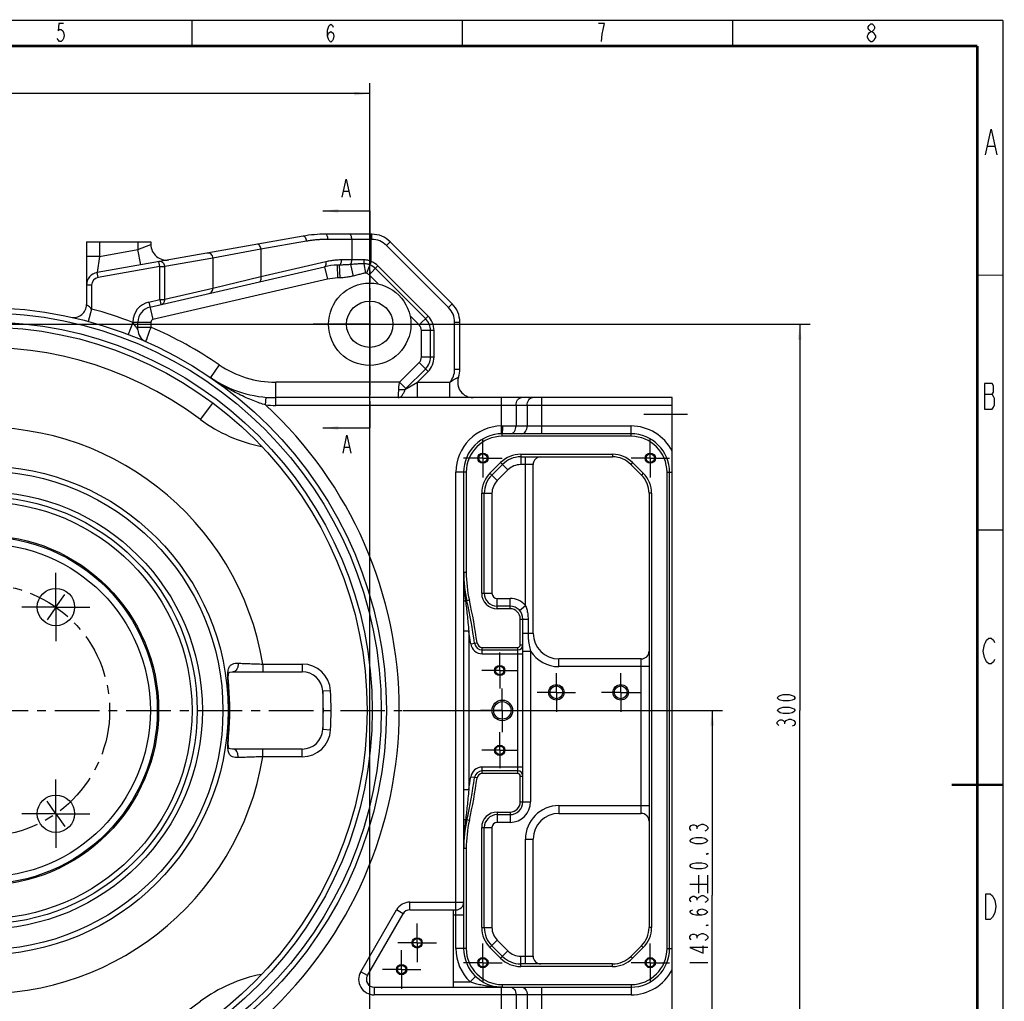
# Model space of a CAD drawing. Header units: millimetres. Extents: x 0 to 420, y 0 to 297.
# Tile 5 of 5: x 229 to 420, y 106 to 297. Entities that reach past the tile are written whole.
import ezdxf

# ---------------------------------------------------------------- set-up
doc = ezdxf.new("R2010")
doc.units = ezdxf.units.MM
doc.header["$LTSCALE"] = 23.1
doc.linetypes.add('CENTER', pattern=[0.6, 0.375, -0.075, 0.075, -0.075])
doc.linetypes.add('PHANTOM', pattern=[0.8, 0.45, -0.05, 0.1, -0.05, 0.1, -0.05])
doc.layers.get('0').update_dxf_attribs({"linetype": 'CONTINUOUS'})
doc.layers.add('02___PRT_ALL_AXES', color=7, linetype='CONTINUOUS')
doc.layers.add('DEFAULT_3', color=7, linetype='PHANTOM')
doc.styles.get("Standard").update_dxf_attribs({"font": 'txt', "width": 0.7})
doc.dimstyles.new('DIMSTYLE_1', dxfattribs={"dimtxt": 3.5, "dimasz": 3, "dimexe": 0.18, "dimexo": 0.0625, "dimgap": 0.09, "dimtad": 1, "dimlfac": 2, "dimdsep": 46, "dimtxsty": 'Standard', "dimblk": '_FILLED', "dimblk1": '_FILLED', "dimblk2": '_FILLED', "dimcen": 0.09, "dimclrt": 5, "dimadec": 0, "dimazin": 0, "dimtp": 0.01, "dimtm": 0.01, "dimtfac": 1, "dimtofl": 0, "dimtmove": 0, "dimatfit": 3, "dimldrblk": '_FILLED', "dimfxl": 1, "dimtolj": 1, "dimarcsym": 0})
doc.dimstyles.new('DIMSTYLE_2', dxfattribs={"dimtxt": 3.5, "dimasz": 3, "dimexe": 0.18, "dimexo": 0.0625, "dimgap": 0.09, "dimtad": 1, "dimlfac": 2, "dimdsep": 46, "dimtxsty": 'Standard', "dimblk": '_FILLED', "dimblk1": '_FILLED', "dimblk2": '_FILLED', "dimcen": 0.09, "dimclrt": 5, "dimadec": 0, "dimazin": 0, "dimtol": 1, "dimtp": 0.03, "dimtm": 0.03, "dimtfac": 1, "dimtofl": 0, "dimtmove": 0, "dimatfit": 3, "dimldrblk": '_FILLED', "dimfxl": 1, "dimtolj": 1, "dimarcsym": 0})

# ---------------------------------------------------------------- blocks, each defined once
blk = doc.blocks.new('_FILLED')
at = {"color": 0, "linetype": 'ByBlock'}
blk.add_solid([(0, 0), (-1, 0.117), (-1, -0.117)], dxfattribs=at)
blk = doc.blocks.new('*D7')
at = {"color": 2, "linetype": 'Continuous'}
for p, q in [((147, 99.16), (147, 284.77)), ((297, 99.16), (297, 284.77)), ((147, 282.77), (222, 282.77)), ((297, 282.77), (222, 282.77))]:
    blk.add_line(p, q, dxfattribs=at)
at = {"color": 2, "linetype": 'Continuous', "xscale": 3, "yscale": 3, "zscale": 3, "rotation": 180}
blk.add_blockref('_FILLED', (147, 282.77), dxfattribs=at)
at = {"color": 2, "linetype": 'Continuous', "xscale": 3, "yscale": 3, "zscale": 3}
blk.add_blockref('_FILLED', (297, 282.77), dxfattribs=at)
blk = doc.blocks.new('*D8')
at = {"color": 2, "linetype": 'Continuous'}
for p, q in [((158.2, 237.96), (382.52, 237.96)), ((380.52, 237.96), (380.52, 162.96)), ((380.52, 87.96), (380.52, 162.96)), ((158.2, 87.96), (382.52, 87.96))]:
    blk.add_line(p, q, dxfattribs=at)
at = {"color": 2, "linetype": 'Continuous', "xscale": 3, "yscale": 3, "zscale": 3}
for p, rotation in [((380.52, 237.96), 90), ((380.52, 87.96), 270)]:
    blk.add_blockref('_FILLED', p, dxfattribs=dict(at, rotation=rotation))
blk = doc.blocks.new('*D10')
at = {"color": 2, "linetype": 'Continuous'}
for p, q in [((303.45, 162.96), (365.52, 162.96)), ((363.52, 162.96), (363.52, 127.05)), ((363.52, 91.14), (363.52, 127.05)), ((287.96, 91.14), (365.52, 91.14))]:
    blk.add_line(p, q, dxfattribs=at)
at = {"color": 2, "linetype": 'Continuous', "xscale": 3, "yscale": 3, "zscale": 3}
for p, rotation in [((363.52, 162.96), 90), ((363.52, 91.14), 270)]:
    blk.add_blockref('_FILLED', p, dxfattribs=dict(at, rotation=rotation))

msp = doc.modelspace()

# ---------------------------------------------------------------- linework, layer by layer
at = {"color": 5, "linetype": 'Continuous'}
for p, q in [((394.2991, 292.8175), (393.9929, 293.1092)), ((417.024, 272.5308), (418.3365, 272.5308)), ((416.371, 224.3645), (417.9022, 224.3645)), ((377.6068, 160.3522), (377.6068, 160.6584)), ((378.4818, 161.2709), (378.7735, 161.2709)), ((360.6049, 139.9605), (360.6049, 140.2668)), ((360.8965, 127.4553), (360.8965, 130.9553)), ((362.6465, 127.4553), (362.6465, 130.9553)), ((359.1466, 129.2053), (362.6465, 129.2053)), ((360.6049, 126.0772), (360.6049, 126.3834)), ((360.6049, 118.7272), (360.6049, 119.0334)), ((359.1466, 113.9803), (362.6465, 113.9803))]:
    msp.add_line(p, q, dxfattribs=at)
at = {"color": 7, "linetype": 'Continuous'}
for p, q in [((291.9843, 263.8233), (292.903, 263.8233)), ((287.9065, 259.9836), (297.0015, 259.9836)), ((284.0633, 255.0755), (244.0674, 248.0232)), ((297.4305, 255.4553), (288.4045, 255.4553)), ((242.0015, 253.9553), (242.0015, 241.7862)), ((242.0015, 253.9553), (254.5015, 253.9553)), ((254.5015, 253.9553), (254.5015, 253.4382)), ((313.0371, 241.9198), (300.966, 253.9908)), ((254.3267, 241.3068), (288.2339, 249.1349)), ((252.0015, 236.8763), (252.0015, 238.3837)), ((314.5015, 229.2421), (314.5015, 238.3842)), ((355.7515, 223.7053), (278.7466, 223.7053)), ((355.7515, 102.2053), (355.7515, 223.7053)), ((287.9065, 217.8242), (297.0015, 217.8242)), ((347.7515, 216.7053), (322.7515, 216.7053)), ((292.1302, 214.0604), (293.049, 214.0604)), ((320.716, 208.6698), (322.7871, 210.7408)), ((326.3226, 212.2053), (344.1805, 212.2053)), ((328.7515, 177.9553), (328.7515, 210.7053)), ((347.716, 210.7408), (349.7871, 208.6698)), ((315.2515, 209.2053), (315.2515, 116.7053)), ((355.2515, 116.7053), (355.2515, 209.2053)), ((319.2515, 185.7053), (319.2515, 205.1342)), ((351.2515, 205.1342), (351.2515, 120.7764)), ((324.2515, 183.2053), (321.7515, 183.2053)), ((326.7515, 145.2053), (326.7515, 180.7053)), ((318.8494, 174.7053), (325.7515, 174.7053)), ((349.7515, 172.9553), (333.7515, 172.9553)), ((270.5049, 170.4553), (283.9027, 170.4553)), ((269.6295, 167.6009), (269.6148, 167.7576)), ((287.8963, 166.6811), (287.8963, 159.2295)), ((269.6098, 158.0968), (269.6295, 158.3097)), ((283.9027, 155.4553), (270.5169, 155.4553)), ((325.7515, 151.2053), (318.8494, 151.2053)), ((321.7515, 142.7053), (324.2515, 142.7053)), ((333.7515, 142.9553), (349.7515, 142.9553)), ((319.2515, 120.7764), (319.2515, 140.2053)), ((328.7515, 115.2053), (328.7515, 137.9553)), ((296.5506, 111.4553), (303.4788, 123.4553)), ((304.7778, 124.2053), (313.7515, 124.2053)), ((313.2515, 109.2053), (313.2515, 124.2053)), ((322.7871, 115.1698), (320.716, 117.2408)), ((349.7871, 117.2408), (347.716, 115.1698)), ((344.1805, 113.7053), (326.3226, 113.7053)), ((297.8496, 109.2053), (347.7515, 109.2053))]:
    msp.add_line(p, q, dxfattribs=at)
at = {"color": 9, "linetype": 'Continuous'}
for p, q in [((297.4305, 254.4553), (288.9045, 254.4553)), ((293.5291, 254.4553), (293.5291, 250.4553)), ((297.2791, 250.1612), (297.2791, 255.4553)), ((297.4305, 254.4553), (297.4305, 255.4553)), ((244.5015, 253.9553), (244.5015, 251.1459)), ((244.5015, 251.1459), (252.0016, 252.4685)), ((252.0015, 253.9553), (252.0016, 252.4685)), ((252.5225, 249.514), (252.0015, 252.4684)), ((252.0016, 252.4685), (254.5015, 253.4382)), ((275.8748, 252.5281), (266.5561, 250.8028)), ((275.8748, 252.5281), (275.8747, 247.1925)), ((284.7369, 254.0907), (275.8748, 252.5281)), ((300.2589, 253.2837), (300.966, 253.9908)), ((312.33, 241.2127), (300.2589, 253.2837)), ((244.5015, 251.146), (242.0015, 251.146)), ((244.5015, 251.1459), (244.0674, 248.0232)), ((266.5561, 250.8028), (257.2001, 249.1531)), ((266.5561, 250.8028), (266.5561, 244.9335)), ((256.2342, 249.1531), (244.2411, 247.0384)), ((256.2342, 249.1531), (256.0606, 250.1379)), ((256.2342, 242.7735), (256.2342, 249.1531)), ((256.2342, 249.1531), (257.2001, 249.1531)), ((257.2001, 242.7735), (257.2001, 249.1531)), ((288.5089, 250.1093), (275.8747, 247.1925)), ((288.2339, 249.1349), (288.7963, 246.699)), ((290.6991, 249.4505), (290.7685, 246.9515)), ((291.0814, 249.4579), (291.1706, 246.9642)), ((295.9507, 250.4553), (291.5458, 250.4553)), ((293.2536, 249.5618), (293.815, 247.3281)), ((295.8954, 249.7284), (296.1997, 247.9112)), ((297.2791, 250.1612), (296.3567, 247.892)), ((296.87, 247.5517), (298.602, 249.2837)), ((307.8351, 239.0609), (298.1072, 248.7889)), ((308.33, 239.5558), (298.602, 249.2837)), ((244.2411, 247.0384), (244.0674, 248.0232)), ((288.7963, 246.699), (254.8891, 238.8709)), ((275.8747, 247.1925), (266.5561, 244.9335)), ((243.0015, 245.5611), (242.0015, 245.5611)), ((243.0015, 245.5611), (243.0015, 240.9269)), ((266.5561, 244.9335), (257.2001, 242.7735)), ((254.1017, 242.2812), (256.2342, 242.7735)), ((254.1017, 242.2812), (254.8891, 238.8709)), ((256.2342, 242.7735), (256.4592, 241.7992)), ((256.2342, 242.7735), (257.2001, 242.7735)), ((312.33, 241.2127), (313.0371, 241.9198)), ((243.0015, 240.9269), (242.3514, 238.5129)), ((306.5979, 237.8238), (308.33, 239.5558)), ((251.0015, 238.3182), (250.1037, 235.985)), ((251.0015, 238.3182), (251.0015, 238.3837)), ((251.0015, 238.3837), (254.5015, 238.3837)), ((252.0015, 237.4222), (254.5015, 237.4222)), ((254.5015, 238.3837), (254.5015, 237.4222)), ((313.5015, 229.2421), (313.5015, 238.3842)), ((313.5015, 238.3842), (314.5015, 238.3842)), ((307.052, 231.6061), (307.052, 236.7274)), ((309.5015, 236.7274), (307.052, 236.7274)), ((308.8017, 231.6061), (308.8017, 236.7274)), ((309.5015, 231.6061), (309.5015, 236.7274)), ((307.052, 231.6061), (309.5015, 231.6061)), ((267.7637, 230.0924), (266.074, 227.6135)), ((302.7934, 226.7052), (306.5979, 230.5097)), ((306.5979, 230.5097), (308.33, 228.7776)), ((304.0307, 225.4681), (307.8351, 229.2725)), ((306.2576, 226.7053), (308.33, 228.7776)), ((313.5015, 229.2421), (314.5015, 229.2421)), ((278.7466, 222.2053), (278.7466, 226.7053)), ((302.7934, 226.7052), (278.7466, 226.7053)), ((304.0307, 225.4681), (302.7935, 226.7053)), ((303.8487, 225.2599), (306.2576, 226.7053)), ((306.2576, 223.7053), (306.2576, 226.7053)), ((306.2576, 226.7053), (312.5942, 226.7053)), ((312.5942, 223.7053), (312.5942, 226.7053)), ((276.7775, 222.2862), (276.9006, 223.7812)), ((264.1595, 219.4616), (266.5514, 222.6676)), ((355.7515, 222.2053), (278.7466, 222.2053)), ((322.5947, 218.2039), (322.5947, 223.7053)), ((325.4231, 222.2053), (325.4231, 218.2053)), ((327.58, 222.2053), (327.58, 218.2053)), ((330.4084, 216.7053), (330.4084, 223.7053)), ((322.6208, 216.7042), (322.5947, 218.2039)), ((322.8456, 218.2053), (347.7515, 218.2053)), ((347.7515, 216.2053), (347.7515, 218.2053)), ((322.7515, 216.2053), (322.7515, 216.7053)), ((347.7515, 216.2053), (322.7515, 216.2053)), ((326.3226, 212.7053), (344.1805, 212.7053)), ((326.3226, 212.7053), (326.3226, 210.7053)), ((344.1805, 212.7053), (344.1805, 212.2053)), ((320.3624, 209.0233), (322.4335, 211.0944)), ((322.4335, 211.0944), (323.8477, 209.6802)), ((328.7515, 210.7053), (326.3226, 210.7053)), ((327.2515, 183.3511), (327.2515, 212.2053)), ((348.0696, 211.0944), (347.716, 210.7408)), ((348.0696, 211.0944), (350.1406, 209.0233)), ((315.7515, 209.2053), (313.7515, 209.2053)), ((313.7515, 116.7053), (313.7515, 209.2053)), ((315.7515, 209.2053), (315.7515, 189.7602)), ((320.3624, 209.0233), (321.7767, 207.6091)), ((323.8477, 209.6802), (321.7767, 207.6091)), ((350.1406, 209.0233), (349.7871, 208.6698)), ((354.7515, 209.2053), (355.2515, 209.2053)), ((354.7515, 116.7053), (354.7515, 209.2053)), ((318.7515, 205.1342), (320.7515, 205.1342)), ((318.7515, 185.7053), (318.7515, 205.1342)), ((320.7515, 205.1342), (320.7515, 185.7053)), ((351.7515, 205.1342), (351.2515, 205.1342)), ((351.7515, 205.1342), (351.7515, 120.7764)), ((315.7515, 189.7602), (315.2515, 189.7602)), ((318.7515, 185.7053), (320.7515, 185.7053)), ((315.5923, 184.359), (315.6158, 184.1742)), ((316.3577, 184.3439), (315.8701, 184.2334)), ((321.7515, 184.7053), (324.2515, 184.7053)), ((321.7515, 182.7053), (321.7515, 184.7053)), ((324.2515, 182.7053), (324.2515, 184.7053)), ((324.2515, 182.7053), (321.7515, 182.7053)), ((326.1265, 182.3589), (327.2515, 183.3511)), ((326.2515, 180.7053), (327.7515, 180.7053)), ((326.2515, 175.7053), (326.2515, 180.7053)), ((327.7515, 180.7053), (327.7515, 177.9553)), ((316.2515, 178.3562), (315.2515, 178.3562)), ((316.2515, 178.3562), (316.2515, 147.5544)), ((326.7515, 177.9553), (328.7515, 177.9553)), ((316.6201, 175.9003), (317.8586, 176.0698)), ((318.8494, 175.2053), (325.7515, 175.2053)), ((318.8494, 173.9553), (318.8494, 175.2053)), ((325.7515, 150.7053), (325.7515, 175.2053)), ((326.2515, 175.7053), (326.7515, 175.7053)), ((326.7515, 174.4912), (328.2515, 174.4912)), ((328.2515, 174.4912), (328.2515, 145.2053)), ((318.8494, 173.9553), (326.7515, 173.9553)), ((333.7515, 171.4553), (333.7515, 172.9553)), ((349.7515, 142.9553), (349.7515, 172.9553)), ((276.2602, 171.9553), (276.2602, 170.4553)), ((276.2606, 171.9553), (283.9027, 171.9553)), ((283.9027, 171.9553), (283.9027, 170.4553)), ((351.2515, 171.4553), (333.7515, 171.4553)), ((269.5709, 167.5952), (269.6297, 167.6009)), ((289.3939, 166.7658), (287.8963, 166.6811)), ((289.3939, 159.1448), (287.8963, 159.2295)), ((269.5709, 158.3154), (269.6297, 158.3097)), ((276.2602, 153.9553), (276.2602, 155.4553)), ((283.9027, 153.9553), (283.9027, 155.4553)), ((283.9027, 153.9553), (276.2606, 153.9553)), ((326.7515, 151.9553), (318.8494, 151.9553)), ((318.8494, 150.7053), (318.8494, 151.9553)), ((317.8586, 149.8409), (316.6201, 150.0103)), ((325.7515, 150.7053), (318.8494, 150.7053)), ((326.2515, 150.2053), (326.7515, 150.2053)), ((326.2515, 145.2053), (326.2515, 150.2053)), ((316.2515, 147.5544), (315.2515, 147.5544)), ((326.2515, 145.2053), (328.2515, 145.2053)), ((333.7515, 144.4553), (351.2515, 144.4553)), ((333.7515, 144.4553), (333.7515, 142.9553)), ((316.3577, 141.5667), (315.8701, 141.6772)), ((321.7515, 143.2053), (324.2515, 143.2053)), ((321.7515, 143.2053), (321.7515, 141.2053)), ((324.2515, 143.2053), (324.2515, 141.2053)), ((318.7515, 140.2053), (320.7515, 140.2053)), ((318.7515, 120.7764), (318.7515, 140.2053)), ((320.7515, 140.2053), (320.7515, 120.7764)), ((324.2515, 141.2053), (321.7515, 141.2053)), ((327.2515, 137.9553), (328.7515, 137.9553)), ((327.2515, 113.7053), (327.2515, 137.9553)), ((315.7515, 136.1505), (315.2515, 136.1505)), ((315.7515, 136.1505), (315.7515, 116.7053)), ((304.7778, 125.7053), (315.2515, 125.7053)), ((304.7778, 124.2053), (304.7778, 125.7053)), ((295.2515, 112.2053), (302.1797, 124.2053)), ((303.4788, 123.4553), (302.1797, 124.2053)), ((315.2515, 123.2053), (313.2515, 123.2053)), ((318.7515, 120.7764), (320.7515, 120.7764)), ((351.7515, 120.7764), (351.2515, 120.7764)), ((315.7515, 116.7053), (313.7515, 116.7053)), ((320.3624, 116.8873), (321.7767, 118.3015)), ((322.4335, 114.8162), (320.3624, 116.8873)), ((321.7767, 118.3015), (323.8477, 116.2304)), ((350.1406, 116.8873), (348.0696, 114.8162)), ((350.1406, 116.8873), (349.7871, 117.2408)), ((354.7515, 116.7053), (355.2515, 116.7053)), ((322.4335, 114.8162), (323.8477, 116.2304)), ((326.3226, 115.2053), (328.7515, 115.2053)), ((326.3226, 113.2053), (326.3226, 115.2053)), ((348.0696, 114.8162), (347.716, 115.1698)), ((344.1805, 113.2053), (326.3226, 113.2053)), ((344.1805, 113.2053), (344.1805, 113.7053)), ((296.5506, 111.4553), (295.2515, 112.2053)), ((317.5641, 111.2886), (316.5266, 110.2053)), ((297.8496, 109.2053), (297.8496, 107.7053)), ((313.2515, 110.2053), (316.5266, 110.2053)), ((322.5947, 102.2053), (322.5947, 109.2053)), ((322.7515, 109.7053), (347.7515, 109.7053)), ((322.7515, 109.7053), (322.7515, 109.2053)), ((330.4084, 102.2053), (330.4084, 109.2053)), ((347.7515, 109.7053), (347.7515, 107.7053)), ((347.7515, 107.7053), (297.8496, 107.7053)), ((325.4231, 107.7053), (325.4231, 103.7053)), ((327.58, 107.7053), (327.58, 103.7053))]:
    msp.add_line(p, q, dxfattribs=at)
at = {"color": 2, "linetype": 'Continuous', "const_width": 0.25}
for points in [[(0, 297), (420, 297)], [(262.5, 292), (262.5, 297)], [(315, 292), (315, 297)], [(367.5, 292), (367.5, 297)], [(420, 0), (420, 297)], [(415, 247.5), (420, 247.5)], [(415, 198), (420, 198)]]:
    msp.add_lwpolyline(points, dxfattribs=at)
at = {"color": 5, "linetype": 'Continuous'}
for points in [[(237.5404, 296.3935), (236.6216, 296.3935), (236.4685, 294.9351), (236.7748, 295.2268), (237.081, 295.2268), (237.3873, 294.9351), (237.5404, 294.6435), (237.6935, 294.0601), (237.5404, 293.4768), (237.3873, 293.1851), (237.081, 292.8935), (236.7748, 292.8935), (236.4685, 293.1851), (236.3154, 293.4768)], [(288.8326, 293.937), (288.9858, 294.5203), (289.4452, 294.812), (289.9045, 294.5203), (290.0577, 293.937), (289.9045, 293.3537), (289.7514, 293.062), (289.4452, 292.7703), (289.1389, 293.062), (288.9858, 293.3537), (288.8326, 293.937), (288.8326, 295.1037), (288.9858, 295.687), (289.1389, 295.9787), (289.4452, 296.2703), (289.7514, 295.9787), (289.9045, 295.687)], [(342.0194, 292.8783), (342.1725, 294.3366), (342.3257, 295.2116), (342.4788, 295.795), (342.6319, 296.3783), (341.4069, 296.3783)], [(393.9929, 293.1092), (393.6866, 293.6925), (393.6866, 293.9842), (393.8397, 294.2759), (393.9929, 294.5675), (394.2991, 294.8592), (394.6054, 294.8592), (394.9116, 294.5675), (395.0648, 294.2759), (395.2179, 293.9842), (395.2179, 293.6925), (395.0648, 293.4008), (394.9116, 293.1092), (394.6054, 292.8175), (394.2991, 292.8175)], [(394.2991, 294.8592), (393.9929, 295.1509), (393.8397, 295.4425), (393.8397, 295.7342), (393.9929, 296.0258), (394.2991, 296.3175), (394.6054, 296.3175), (394.9116, 296.0258), (395.0648, 295.7342), (395.0648, 295.4425), (394.9116, 295.1509), (394.6054, 294.8592)], [(416.5865, 270.8641), (417.6802, 275.8641), (418.774, 270.8641)], [(416.371, 226.4478), (416.371, 221.4478), (417.9022, 221.4478), (418.1209, 221.8645), (418.3397, 222.2811), (418.3397, 223.5311), (418.1209, 223.9478), (417.9022, 224.3645), (418.1209, 224.7811), (418.1209, 226.0311), (417.9022, 226.4478), (416.371, 226.4478)], [(418.3472, 172.8213), (418.1285, 172.4046), (417.691, 171.988), (417.2535, 171.988), (416.816, 172.4046), (416.5972, 172.8213), (416.3785, 173.238), (416.1597, 174.488), (416.3785, 175.738), (416.5972, 176.1546), (416.816, 176.5713), (417.2535, 176.988), (417.691, 176.988), (418.1285, 176.5713), (418.3472, 176.1546)], [(379.6484, 165.4053), (379.3568, 165.0991), (379.0651, 164.9459), (378.4818, 164.7928), (377.3151, 164.7928), (376.7318, 164.9459), (376.4401, 165.0991), (376.1485, 165.4053), (376.4401, 165.7116), (376.7318, 165.8647), (377.3151, 166.0178), (378.4818, 166.0178), (379.0651, 165.8647), (379.3568, 165.7116), (379.6484, 165.4053)], [(379.6484, 162.9553), (379.3568, 162.6491), (379.0651, 162.4959), (378.4818, 162.3428), (377.3151, 162.3428), (376.7318, 162.4959), (376.4401, 162.6491), (376.1485, 162.9553), (376.4401, 163.2616), (376.7318, 163.4147), (377.3151, 163.5678), (378.4818, 163.5678), (379.0651, 163.4147), (379.3568, 163.2616), (379.6484, 162.9553)], [(376.4401, 160.0459), (376.1485, 160.3522), (376.1485, 160.6584), (376.4401, 160.9647), (376.7318, 161.1178), (377.0234, 161.1178), (377.3151, 160.9647), (377.6068, 160.6584), (377.8985, 160.9647), (378.4818, 161.2709)], [(378.7735, 161.2709), (379.3568, 160.9647), (379.6484, 160.6584), (379.6484, 160.3522), (379.3568, 160.0459), (379.0651, 159.8928)], [(359.4382, 139.6543), (359.1466, 139.9605), (359.1466, 140.2668), (359.4382, 140.573), (359.7299, 140.7261), (360.0215, 140.7261), (360.3132, 140.573), (360.6049, 140.2668), (360.8965, 140.573)], [(360.8965, 140.573), (361.4799, 140.8793), (361.7716, 140.8793)], [(361.7716, 140.8793), (362.3549, 140.573), (362.6465, 140.2668), (362.6465, 139.9605), (362.3549, 139.6543), (362.0632, 139.5011)], [(362.6465, 137.6636), (362.3549, 137.3574), (362.0632, 137.2043), (361.4799, 137.0511), (360.3132, 137.0511), (359.7299, 137.2043), (359.4382, 137.3574), (359.1466, 137.6636), (359.4382, 137.9699), (359.7299, 138.123), (360.3132, 138.2762), (361.4799, 138.2762), (362.0632, 138.123), (362.3549, 137.9699), (362.6465, 137.6636)], [(362.6465, 135.2136), (362.6465, 135.0605), (362.3549, 135.0605), (362.6465, 135.2136)], [(362.6465, 132.7637), (362.3549, 132.4574), (362.0632, 132.3043), (361.4799, 132.1511), (360.3132, 132.1511), (359.7299, 132.3043), (359.4382, 132.4574), (359.1466, 132.7637), (359.4382, 133.0699), (359.7299, 133.223), (360.3132, 133.3761), (361.4799, 133.3761), (362.0632, 133.223), (362.3549, 133.0699), (362.6465, 132.7637)], [(359.4382, 125.7709), (359.1466, 126.0772), (359.1466, 126.3834), (359.4382, 126.6897), (359.7299, 126.8428), (360.0215, 126.8428), (360.3132, 126.6897), (360.6049, 126.3834), (360.8965, 126.6897)], [(360.8965, 126.6897), (361.4799, 126.9959), (361.7716, 126.9959)], [(361.7716, 126.9959), (362.3549, 126.6897), (362.6465, 126.3834), (362.6465, 126.0772), (362.3549, 125.7709), (362.0632, 125.6178)], [(416.6308, 127.3534), (417.5058, 127.3534), (417.9433, 126.9367), (418.162, 126.5201), (418.3808, 126.1034), (418.5995, 124.8534), (418.3808, 123.6034)], [(418.3808, 123.6034), (417.9433, 122.7701), (417.5058, 122.3534), (416.6308, 122.3534), (416.6308, 127.3534)], [(361.4799, 123.1678), (360.8965, 123.3209), (360.6049, 123.7803), (360.8965, 124.2397), (361.4799, 124.3928), (362.0632, 124.2397), (362.3549, 124.0866), (362.6465, 123.7803), (362.3549, 123.4741), (362.0632, 123.3209), (361.4799, 123.1678), (360.3132, 123.1678), (359.7299, 123.3209), (359.4382, 123.4741), (359.1466, 123.7803), (359.4382, 124.0866), (359.7299, 124.2397)], [(362.6465, 121.3303), (362.6465, 121.1772), (362.3549, 121.1772), (362.6465, 121.3303)], [(359.4382, 118.4209), (359.1466, 118.7272), (359.1466, 119.0334), (359.4382, 119.3397), (359.7299, 119.4928), (360.0215, 119.4928), (360.3132, 119.3397), (360.6049, 119.0334), (360.8965, 119.3397)], [(360.8965, 119.3397), (361.4799, 119.6459), (361.7716, 119.6459)], [(361.7716, 119.6459), (362.3549, 119.3397), (362.6465, 119.0334), (362.6465, 118.7272), (362.3549, 118.4209), (362.0632, 118.2678)], [(362.6465, 116.8897), (359.1466, 116.8897), (361.7716, 115.8178), (361.7716, 117.1959)]]:
    msp.add_lwpolyline(points, dxfattribs=at)
at = {"color": 7, "linetype": 'Continuous', "const_width": 0.5}
for points in [[(25, 292), (415, 292)], [(415, 5), (415, 292)], [(410, 148.5), (420, 148.5)]]:
    msp.add_lwpolyline(points, dxfattribs=at)
at = {"color": 7, "linetype": 'Continuous'}
for points in [[(291.678, 262.6566), (292.4437, 266.1566), (293.2093, 262.6566)], [(291.824, 212.8937), (292.5896, 216.3937), (293.3552, 212.8937)], [(269.6148, 167.7576), (269.5572, 168.5868), (269.5459, 169.3333), (269.5907, 169.9173), (269.6696, 170.2502), (269.7128, 170.3391), (269.7171, 170.3424), (269.8672, 170.3965), (270.3159, 170.4513), (270.505, 170.4553)], [(270.5069, 155.4553), (270.3508, 155.458), (269.8851, 155.5099), (269.7193, 155.5669), (269.7134, 155.5709), (269.6742, 155.6487), (269.5951, 155.9647), (269.547, 156.535), (269.5549, 157.2726), (269.6098, 158.0968)]]:
    msp.add_lwpolyline(points, dxfattribs=at)
for centre, radius in [((222.0015, 162.9553), 78.25), ((222.0015, 162.9553), 74.5), ((319.0015, 211.9553), 1), ((319.0015, 211.9553), 0.825), ((351.5015, 211.9553), 1), ((351.5015, 211.9553), 0.825), ((222.0015, 162.9553), 47.5), ((222.0015, 162.9553), 41.5), ((222.0015, 162.9553), 33.9999), ((222.0015, 162.9553), 33.75), ((222.0015, 162.9553), 32.4), ((322.2515, 170.7053), 1), ((322.2515, 170.7053), 0.825), ((333.2515, 166.4553), 1.5), ((333.2515, 166.4553), 1.25), ((345.7515, 166.4553), 1.5), ((345.7515, 166.4553), 1.25), ((322.7515, 162.9553), 2), ((322.7515, 162.9553), 1.7), ((322.2515, 155.2053), 1), ((322.2515, 155.2053), 0.825), ((306.207, 117.8034), 1), ((306.207, 117.8034), 0.825), ((319.0015, 113.9553), 1), ((319.0015, 113.9553), 0.825), ((351.5015, 113.9553), 1), ((351.5015, 113.9553), 0.825), ((303.207, 112.6072), 1), ((303.207, 112.6072), 0.825)]:
    msp.add_circle(centre, radius, dxfattribs=at)
at = {"color": 9, "linetype": 'Continuous'}
for radius in [77.25, 75.5, 46.5, 42.5, 40.5]:
    msp.add_circle((222.0015, 162.9553), radius, dxfattribs=at)
at = {"color": 7, "linetype": 'Continuous'}
for centre, radius, start, end in [((288.4045, 230.4553), 25, 90, 100), ((297.4305, 250.4553), 5, 45, 90), ((257.5015, 253.4382), 3, 180, 280), ((291.0458, 236.9553), 12.5, 91.589072, 102.999992), ((244.5015, 245.5611), 2.5, 100, 180), ((239.5015, 241.7862), 2.5, 257.483646, 360), ((255.0015, 238.3837), 3, 103, 180), ((309.5015, 238.3842), 5, 0, 45), ((254.5015, 236.8763), 2.5, 180.000748, 246.268248), ((278.7466, 246.2053), 22.5, 235.720791, 270), ((317.0888, 226.7052), 3, 161.511954, 270), ((309.5015, 229.2421), 5, 341.51239, 360), ((322.7515, 209.2053), 7.5, 90, 180), ((347.7515, 209.2053), 7.5, 0, 90), ((326.3226, 207.2053), 5, 90, 135), ((330.2515, 210.7053), 1.5, 90, 180), ((344.1805, 207.2053), 5, 45, 90), ((324.2515, 205.1342), 5, 135, 180), ((346.2515, 205.1342), 5, 0, 45), ((340.2515, 189.7602), 25, 180, 192.771942), ((321.7515, 185.7053), 2.5, 180, 269.999999), ((222.0015, 162.9553), 96.25, 7.790418, 12.771942), ((324.2515, 180.7053), 2.5, 0, 90), ((333.7515, 177.9553), 5, 180, 270), ((318.8494, 176.2053), 1.5, 187.790418, 270), ((325.7515, 175.7053), 1, 270, 360), ((349.7515, 174.4553), 1.5, 270, 360), ((283.9027, 166.4553), 4, 3.23616, 90), ((222.0015, 162.9553), 47.8542, 354.429032, 5.570977), ((222.0015, 162.9553), 66, 356.76384, 3.23616), ((283.9027, 159.4553), 4, 270, 356.76384), ((318.8494, 149.7053), 1.5, 90, 172.209582), ((325.7515, 150.2053), 1, 0, 90), ((222.0015, 162.9553), 96.25, 347.228058, 352.209582), ((324.2515, 145.2053), 2.5, 270, 360), ((340.2515, 136.1505), 25, 167.228058, 180), ((321.7515, 140.2053), 2.5, 90, 179.999999), ((333.7515, 137.9553), 5, 90, 180), ((349.7515, 141.4553), 1.5, 0, 90), ((313.7515, 125.7053), 1.5, 270, 360), ((304.7778, 122.7053), 1.5, 90, 150), ((324.2515, 120.7764), 5, 180, 225), ((346.2515, 120.7764), 5, 315, 360), ((322.7515, 116.7053), 7.5, 180, 270), ((347.7515, 116.7053), 7.5, 270, 360), ((326.3226, 118.7053), 5, 225, 270), ((330.2515, 115.2053), 1.5, 180, 270), ((344.1805, 118.7053), 5, 270, 315), ((297.8496, 110.7053), 1.5, 150, 270)]:
    msp.add_arc(centre, radius, start, end, dxfattribs=at)
at = {"color": 9, "linetype": 'Continuous'}
for centre, radius, start, end in [((297.4305, 250.4553), 4, 45, 90), ((295.7736, 246.4553), 3.3001, 45, 67.890706), ((295.7736, 246.4553), 4, 45, 67.891413), ((244.5015, 245.5611), 1.5, 100, 180), ((291.0458, 236.9553), 10, 91.589071, 103), ((295.7736, 246.4553), 1.5505, 45, 67.909213), ((255.0015, 238.3837), 4, 103, 180), ((309.5015, 238.3842), 4, 0, 45), ((222.0015, 162.9553), 80.75, 68.953038, 74.926264), ((305.5015, 236.7274), 3.3001, 0, 45), ((305.5015, 236.7274), 4, 0, 45), ((255.0015, 238.3837), 0.5, 103, 180), ((222.0015, 162.9553), 81.25, 55.720791, 66.421822), ((305.5015, 236.7274), 1.5505, 0, 45), ((222.0015, 162.9553), 70.5, 53.274304, 306.725696), ((305.5015, 231.6061), 1.5505, 315, 360), ((305.5015, 231.6061), 3.3001, 315, 360), ((305.5015, 231.6061), 4, 315, 360), ((278.7466, 246.2053), 19.5, 235.720791, 270), ((309.5015, 229.2421), 4, 320.639394, 360), ((278.7466, 246.2053), 24, 265.293317, 270), ((222.0015, 162.9553), 80.75, 312.714143, 47.286064), ((281.501, 242.7053), 29, 233.274304, 259.016748), ((322.7515, 209.2053), 9, 90.998616, 180), ((347.7515, 209.2053), 9, 27.263633, 90), ((222.0015, 162.9553), 55, 9.417959, 350.582041), ((322.7515, 209.2053), 7, 90, 180), ((347.7515, 209.2053), 7, 0, 90), ((326.3226, 207.2053), 5.5, 90, 135), ((344.1805, 207.2053), 5.5, 45, 90), ((326.3226, 207.2053), 3.5, 90, 135), ((324.2515, 205.1342), 5.5, 135, 180), ((346.2515, 205.1342), 5.5, 0, 45), ((324.2515, 205.1342), 3.5, 135, 180), ((340.2515, 189.7602), 24.5, 180, 192.771942), ((321.7515, 185.7053), 3, 180, 270), ((321.7515, 185.7053), 1, 180, 270), ((222.0015, 162.9553), 96.7499, 7.790418, 12.771942), ((324.2515, 180.7053), 4, 41.409622, 90), ((324.2515, 180.7053), 2, 0, 90), ((222.0015, 162.9553), 95.5, 7.790418, 9.280381), ((318.8494, 176.2053), 1, 187.790418, 270), ((318.8494, 176.2053), 2.25, 187.790418, 270), ((325.7515, 175.7053), 0.5, 270, 360), ((333.7515, 177.9553), 6.5, 212.204228, 270), ((283.9027, 166.4553), 5.5, 3.23616, 90), ((222.0015, 162.9553), 47.7952, 354.429032, 5.570968), ((222.0015, 162.9553), 67.5, 356.76384, 3.23616), ((283.9027, 159.4553), 5.5, 270, 356.76384), ((318.8494, 149.7053), 2.25, 90, 172.209582), ((222.0015, 162.9553), 95.5, 350.719619, 352.209582), ((222.0015, 162.9553), 96.7499, 347.228058, 352.209582), ((318.8494, 149.7053), 1, 90, 172.209582), ((325.7515, 150.2053), 0.5, 0, 90), ((324.2515, 145.2053), 4, 270, 360), ((324.2515, 145.2053), 2, 270, 360), ((333.7515, 137.9553), 6.5, 90, 180), ((340.2515, 136.1505), 24.5, 167.228058, 180), ((321.7515, 140.2053), 3, 90, 180), ((321.7515, 140.2053), 1, 90, 180), ((304.7778, 122.7053), 2.9999, 90, 150), ((324.2515, 120.7764), 5.5, 180, 225), ((324.2515, 120.7764), 3.5, 180, 225), ((346.2515, 120.7764), 5.5, 315, 360), ((322.7515, 116.7053), 9, 180, 226.238257), ((322.7515, 116.7053), 7, 180, 270), ((347.7515, 116.7053), 7, 270, 360), ((326.3226, 118.7053), 5.5, 225, 270), ((326.3226, 118.7053), 3.5, 225, 270), ((344.1805, 118.7053), 5.5, 270, 315), ((281.501, 83.2053), 29, 100.983411, 126.725696), ((297.8496, 110.7053), 3, 150, 270), ((347.7515, 116.7053), 9, 270, 332.736361)]:
    msp.add_arc(centre, radius, start, end, dxfattribs=at)
for points, start_tangent, end_tangent in [([(284.7369, 254.0907), (284.642, 254.4888), (284.4784, 254.8194), (284.274, 255.0267), (284.0633, 255.0755)], (-0.13110378, 0.99136865), (-0.98480775, -0.17364818)), ([(288.9045, 254.4553), (288.2094, 254.4452), (287.5142, 254.415), (286.8192, 254.3646), (286.1246, 254.2938), (285.4304, 254.2025), (284.7369, 254.0907)], (-1, 0.00000024), (-0.98480774, -0.17364825)), ([(288.9045, 254.4553), (288.8664, 254.838), (288.758, 255.1624), (288.5958, 255.3792), (288.4045, 255.4553)], (0, 1), (-1, 0)), ([(293.5291, 254.4553), (293.491, 254.838), (293.3827, 255.1624), (293.2204, 255.3792), (293.0291, 255.4553)], (0, 1), (-1, 0)), ([(275.8747, 252.528), (275.7797, 252.9261), (275.6161, 253.2568), (275.4117, 253.464), (275.201, 253.5129)], (-0.13110378, 0.99136865), (-0.98480775, -0.17364818)), ([(266.5561, 250.8028), (266.4613, 251.2236), (266.2043, 251.5661), (265.833, 251.7665), (265.4166, 251.7876)], (-0.01181084, 0.99993025), (-0.98480775, -0.17364818)), ([(257.2001, 249.1531), (257.1857, 249.3133), (257.1414, 249.4847), (257.0605, 249.6601), (256.9373, 249.8292), (256.7687, 249.9783), (256.5569, 250.0905), (256.3142, 250.1475), (256.0606, 250.1379)], (-0.01181084, 0.99993025), (-0.98480775, -0.17364818)), ([(288.2339, 249.1349), (288.431, 249.2993), (288.5303, 249.6513), (288.5089, 250.1093)], (0.97437006, 0.22495105), (-0.17061244, 0.98533821)), ([(291.5458, 250.4553), (291.1112, 250.4483), (290.6775, 250.4274), (290.2434, 250.3923), (289.8093, 250.3432), (289.3755, 250.2797), (288.942, 250.2018), (288.5089, 250.1093)], (-1, 0.00000017), (-0.97437, -0.22495133)), ([(291.0814, 249.4579), (290.8905, 249.455), (290.6991, 249.4505)], (-0.999942, -0.01076987), (-0.99961566, -0.02772234)), ([(291.0814, 249.4579), (291.2616, 249.5532), (291.4117, 249.7739), (291.5111, 250.0892), (291.5458, 250.4553)], (0.98993241, 0.1415409), (0, 1)), ([(293.2536, 249.5618), (292.5665, 249.5112), (291.8419, 249.4763), (291.0814, 249.4579)], (-0.99619866, -0.08711044), (-0.99992275, -0.01242982)), ([(293.2536, 249.5618), (293.3994, 249.7835), (293.4956, 250.0952), (293.5291, 250.4553)], (0.70534668, 0.70886251), (0, 1)), ([(295.8952, 249.7284), (295.0008, 249.6848), (294.1127, 249.6264), (293.2536, 249.5618)], (-0.9992663, -0.03829972), (-0.99712481, -0.0757768)), ([(295.8952, 249.7284), (295.9253, 249.939), (295.9443, 250.1874), (295.9507, 250.4553)], (0.18426203, 0.98287716), (0, 1)), ([(297.0157, 249.5128), (296.6968, 249.6215), (296.3172, 249.7004), (295.8953, 249.7283)], (-0.92624856, 0.37691326), (-0.99997139, -0.00756436)), ([(297.2791, 250.1612), (296.6193, 250.3828), (295.9507, 250.4553)], (-0.90815656, 0.4186307), (-0.99999997, -0.00025349)), ([(275.5996, 246.2181), (275.7967, 246.3824), (275.8961, 246.7344), (275.8747, 247.1925)], (0.97437006, 0.22495105), (-0.17061244, 0.98533821)), ([(291.1706, 246.9642), (290.9697, 246.9574), (290.7685, 246.9515)], (-0.99935972, -0.03577913), (-0.99961594, -0.02771248)), ([(293.815, 247.3281), (292.9785, 247.1509), (292.0963, 247.0286), (291.1706, 246.9642)], (-0.9698337, -0.24376752), (-0.99936268, -0.03569651)), ([(296.1997, 247.9112), (295.4608, 247.7582), (294.6718, 247.5543), (293.815, 247.3281)], (-0.98625889, -0.16520716), (-0.96984377, -0.24372744)), ([(296.3567, 247.892), (296.3063, 247.908), (296.2565, 247.9149), (296.1997, 247.9112)], (-0.9256996, 0.37825951), (-0.98598968, -0.16680631)), ([(265.8152, 243.9592), (266.2019, 244.1509), (266.4665, 244.4988), (266.5561, 244.9335)], (0.97437006, 0.22495105), (-0.01546339, 0.99988043)), ([(243.0015, 240.9269), (242.6925, 241.2103), (242.4145, 241.4515), (242.1936, 241.634), (242.0511, 241.7476), (242.0015, 241.7862)], (-0.72731265, 0.68630628), (-0.7897186, 0.61346926)), ([(256.4592, 241.7992), (256.6182, 241.8514), (256.7812, 241.9418), (256.938, 242.0782), (257.0737, 242.2658), (257.1682, 242.503), (257.2001, 242.7735)], (0.97437006, 0.22495105), (-0.01546339, 0.99988043)), ([(252.0015, 236.8763), (251.9727, 236.9205), (251.8818, 237.059), (251.7274, 237.2908), (251.5188, 237.5964), (251.2703, 237.9495), (251.0015, 238.3182)], (-0.54519879, 0.83830679), (-0.59649065, 0.80262002)), ([(254.5015, 237.4222), (254.1917, 236.5447), (253.9111, 235.7541), (253.688, 235.1277), (253.5445, 234.7261), (253.4953, 234.5877)], (-0.33208183, -0.94325058), (-0.33425069, -0.9424842)), ([(276.7772, 222.2863), (275.6303, 222.6577), (274.3819, 223.1221), (273.014, 223.6985), (271.57, 224.3795), (270.1902, 225.0967), (268.9733, 225.7818), (267.8917, 226.4319), (266.9299, 227.043), (266.074, 227.6135)], (-0.95791981, 0.28703595), (-0.82630308, 0.56322572)), ([(312.5942, 226.7053), (312.8175, 226.8554), (313.0391, 227.0039), (313.2588, 227.1467), (313.4763, 227.2799), (313.6891, 227.3998), (313.8907, 227.5026), (314.0683, 227.5842), (314.1965, 227.6379), (314.2435, 227.6566)], (0.8320356, 0.55472224), (0.93094681, 0.36515482)), ([(302.6442, 225.2598), (302.6555, 225.5153), (302.6751, 225.7844), (302.7039, 226.0698), (302.7427, 226.3757), (302.7935, 226.7052)], (0.02726561, 0.99962822), (0.16216105, 0.9867643)), ([(302.516, 223.7053), (302.9068, 223.8113), (303.2776, 224.1225), (303.6005, 224.6172), (303.8486, 225.2599)], (0.99999534, 0.00305362), (0.27768558, 0.96067202)), ([(302.516, 223.7053), (302.5543, 223.8111), (302.59, 224.1224), (302.6206, 224.617), (302.6442, 225.2598)], (0.9996994, 0.02451752), (0.02830601, 0.9995993)), ([(303.8487, 225.2599), (303.4669, 225.2243), (303.0615, 225.2243), (302.6442, 225.2598)], (-0.98964938, -0.14350644), (-0.99209443, 0.1254936)), ([(303.8487, 225.2599), (303.8711, 225.2913), (303.8998, 225.3272), (303.9353, 225.3681), (303.9786, 225.4147), (304.0307, 225.4681)], (0.55071718, 0.83469191), (0.70710823, 0.70710533)), ([(325.4231, 222.2053), (325.5038, 222.7793), (325.7338, 223.266), (326.0779, 223.5911), (326.4838, 223.7053)], (0, 1), (1, 0.00000001)), ([(327.58, 222.2053), (327.6607, 222.7793), (327.8906, 223.266), (328.2347, 223.5911), (328.6406, 223.7053)], (0, 1), (1, 0)), ([(322.5947, 218.2039), (322.7177, 218.205), (322.8456, 218.2053)], (0.99994064, 0.01089551), (1, 0.00000037)), ([(322.7875, 216.8195), (322.8181, 217.1446), (322.8385, 217.6313), (322.8456, 218.2053)], (-0.00970241, 0.99995293), (0.0000005, 1)), ([(324.3624, 216.7053), (324.7683, 216.8195), (325.1124, 217.1447), (325.3424, 217.6313), (325.4231, 218.2053)], (1, 0), (0, 1)), ([(326.5193, 216.7053), (326.9252, 216.8195), (327.2693, 217.1447), (327.4992, 217.6313), (327.58, 218.2053)], (1, 0), (0, 1)), ([(322.7515, 216.7053), (322.7875, 216.8195)], (1, 0), (-0.00970241, 0.99995293)), ([(355.2515, 209.2021), (355.3101, 209.2053), (355.4812, 209.2053), (355.7515, 209.202)], (0.99703877, 0.07690059), (0.99999367, -0.00355768)), ([(315.2515, 189.7602), (315.2625, 188.7966), (315.2983, 187.7651), (315.3646, 186.6566), (315.4679, 185.4627), (315.5923, 184.359)], (0, -1), (0.12418975, -0.99225849)), ([(315.2944, 184.2658), (315.2514, 184.3199)], (-0.84312078, 0.53772423), (-0.00115493, 0.99999933)), ([(315.6156, 184.1757), (315.4193, 184.2163), (315.2944, 184.2658)], (-0.98836798, 0.15208132), (-0.84312078, 0.53772423)), ([(315.6158, 184.1742), (315.8034, 184.2183), (315.8701, 184.2334)], (0.97457901, 0.22404407), (0.97649545, 0.215538)), ([(315.6158, 184.1742), (315.7706, 182.9096), (315.9304, 181.5182), (316.0916, 180.0021), (316.2515, 178.3562)], (0.12501682, -0.99215462), (0.09192619, -0.99576582)), ([(327.2515, 183.3511), (327.5056, 182.6273), (327.684, 181.7356), (327.7515, 180.7053)], (0.40264482, -0.9153563), (-0.00002684, -1)), ([(327.7515, 177.9553), (327.7856, 177.0849), (327.873, 176.3016), (327.9857, 175.6397), (328.1111, 175.0558), (328.2515, 174.4912)], (0.00000011, -1), (0.25415448, -0.96716364)), ([(269.5709, 167.5952), (269.468, 168.9705), (269.4644, 170.1407), (269.5973, 171.0163), (269.8888, 171.6148), (270.3392, 171.9656), (270.8868, 172.1103), (271.4439, 172.1273)], (-0.09707668, 0.99527691), (0.99921529, -0.03960824)), ([(271.444, 172.1273), (271.4066, 171.5027), (271.2136, 170.9573), (270.8987, 170.5865), (270.517, 170.4553)], (0.07161177, -0.99743258), (-1, 0.00007667)), ([(271.4439, 172.1273), (272.5191, 172.0856), (273.7105, 172.0418), (274.972, 171.9978), (276.2606, 171.9553)], (0.99921241, -0.0396807), (0.99948437, -0.03210902)), ([(271.4439, 153.7833), (270.8932, 153.7996), (270.3506, 153.9399), (269.898, 154.2845), (269.6012, 154.8807), (269.4651, 155.7576), (269.4677, 156.9324), (269.5709, 158.3154)], (-0.99921527, -0.0396086), (0.09707939, 0.99527664)), ([(271.4439, 153.7833), (271.4066, 154.4079), (271.2136, 154.9533), (270.8987, 155.3241), (270.517, 155.4553)], (0.07160202, 0.99743328), (-1, 0.00000003)), ([(276.2606, 153.9553), (274.9745, 153.9129), (273.716, 153.869), (272.5228, 153.8251), (271.4439, 153.7833)], (-0.99948437, -0.03210899), (-0.9992124, -0.03968095)), ([(316.2515, 147.5544), (316.0913, 145.9048), (315.9298, 144.3876), (315.7702, 142.9975), (315.6158, 141.7361)], (-0.09192609, -0.99576583), (-0.12502323, -0.99215381)), ([(315.6158, 141.7361), (315.4359, 140.1164), (315.3255, 138.6599), (315.2683, 137.3452), (315.2515, 136.1505)], (-0.12821109, -0.9917469), (0, -1)), ([(315.2944, 141.6449), (315.2515, 141.5908)], (-0.84290798, -0.53805775), (-0.00010205, -0.99999999)), ([(315.6156, 141.7349), (315.4193, 141.6943), (315.2944, 141.6449)], (-0.98836149, -0.1521235), (-0.84290798, -0.53805774)), ([(315.8701, 141.6772), (315.8034, 141.6924), (315.6158, 141.7361)], (-0.97624781, 0.21665691), (-0.97471705, 0.22344278)), ([(355.2515, 116.7087), (355.3101, 116.7053), (355.4812, 116.7053), (355.7515, 116.7088)], (0.99676756, -0.08033954), (0.99999308, 0.00372091)), ([(322.7515, 109.2053), (321.8821, 109.2222), (321.0931, 109.267), (320.3731, 109.3333), (319.7109, 109.417), (319.1067, 109.5137), (318.5596, 109.6197), (318.0647, 109.732), (317.6168, 109.8487), (317.2117, 109.9681), (316.8486, 110.0878), (316.5266, 110.2053)], (-1, 0.00001594), (-0.93385637, 0.35764826)), ([(324.3624, 109.2053), (324.7683, 109.0911), (325.1124, 108.766), (325.3424, 108.2793), (325.4231, 107.7053)], (1, 0), (0, -1)), ([(326.5193, 109.2053), (326.9252, 109.0911), (327.2693, 108.766), (327.4992, 108.2793), (327.58, 107.7053)], (1, 0), (0, -1))]:
    msp.add_spline(points, degree=3, dxfattribs=dict(at, start_tangent=start_tangent, end_tangent=end_tangent))
at = {"color": 7, "linetype": 'Continuous'}
for points in [[(290.9065, 260.3336), (287.9065, 259.9836), (290.9065, 259.6336)], [(290.9065, 218.1742), (287.9065, 217.8242), (290.9065, 217.4742)]]:
    msp.add_solid(points, dxfattribs=at)
at = {"layer": '02___PRT_ALL_AXES', "color": 7, "linetype": 'CENTER'}
for p, q in [((297.0015, 245.4553), (297.0015, 248.9553)), ((297.0015, 237.9553), (297.0015, 245.4553)), ((289.5015, 237.9553), (286.0015, 237.9553)), ((297.0015, 237.9553), (289.5015, 237.9553)), ((297.0015, 237.9553), (297.0015, 226.9553)), ((297.0015, 237.9553), (308.0015, 237.9553)), ((358.7515, 220.4553), (350.2515, 220.4553)), ((319.0015, 211.9553), (319.0015, 215.7053)), ((351.5015, 211.9553), (351.5015, 215.7053)), ((319.0015, 211.9553), (315.2515, 211.9553)), ((319.0015, 211.9553), (322.7515, 211.9553)), ((319.0015, 211.9553), (319.0015, 208.2053)), ((351.5015, 211.9553), (347.7515, 211.9553)), ((351.5015, 211.9553), (355.2515, 211.9553)), ((351.5015, 211.9553), (351.5015, 208.2053)), ((236.0542, 183.0245), (236.0542, 189.6495)), ((236.0542, 183.0245), (237.7749, 185.482)), ((236.0542, 183.0245), (229.4292, 183.0245)), ((236.0542, 183.0245), (234.3334, 180.567)), ((236.0542, 183.0245), (236.0542, 176.3995)), ((236.0542, 183.0245), (242.6792, 183.0245)), ((322.2515, 170.7053), (322.2515, 174.2053)), ((322.2515, 170.7053), (318.7515, 170.7053)), ((322.2515, 170.7053), (325.7515, 170.7053)), ((322.2515, 170.7053), (322.2515, 167.2053)), ((333.2515, 166.4553), (333.2515, 170.2053)), ((345.7515, 166.4553), (345.7515, 170.2053)), ((322.7515, 162.9553), (322.7515, 167.2053)), ((333.2515, 166.4553), (329.5015, 166.4553)), ((333.2515, 166.4553), (337.0015, 166.4553)), ((333.2515, 166.4553), (333.2515, 162.7053)), ((345.7515, 166.4553), (342.0015, 166.4553)), ((345.7515, 166.4553), (349.5015, 166.4553)), ((345.7515, 166.4553), (345.7515, 162.7053)), ((222.0015, 162.9553), (303.2515, 162.9553)), ((322.7515, 162.9553), (318.5015, 162.9553)), ((322.7515, 162.9553), (327.0015, 162.9553)), ((322.7515, 162.9553), (322.7515, 158.7053)), ((322.2515, 155.2053), (322.2515, 158.7053)), ((322.2515, 155.2053), (318.7515, 155.2053)), ((322.2515, 155.2053), (325.7515, 155.2053)), ((322.2515, 155.2053), (322.2515, 151.7053)), ((236.0542, 142.8861), (236.0542, 149.5111)), ((236.0542, 142.8861), (234.3334, 145.3436)), ((236.0542, 142.8861), (229.4292, 142.8861)), ((236.0542, 142.8861), (242.6792, 142.8861)), ((236.0542, 142.8861), (237.7749, 140.4286)), ((236.0542, 142.8861), (236.0542, 136.2611)), ((306.207, 117.8034), (306.207, 121.5534)), ((306.207, 117.8034), (302.457, 117.8034)), ((306.207, 117.8034), (309.957, 117.8034)), ((306.207, 117.8034), (306.207, 114.0534)), ((319.0015, 113.9553), (319.0015, 117.7053)), ((351.5015, 113.9553), (351.5015, 117.7053)), ((303.207, 112.6072), (303.207, 116.3572)), ((319.0015, 113.9553), (315.2515, 113.9553)), ((319.0015, 113.9553), (322.7515, 113.9553)), ((319.0015, 113.9553), (319.0015, 110.2053)), ((351.5015, 113.9553), (347.7515, 113.9553)), ((351.5015, 113.9553), (355.2515, 113.9553)), ((351.5015, 113.9553), (351.5015, 110.2053)), ((303.207, 112.6072), (299.457, 112.6072)), ((303.207, 112.6072), (306.957, 112.6072)), ((303.207, 112.6072), (303.207, 108.8572))]:
    msp.add_line(p, q, dxfattribs=at)
at = {"layer": '02___PRT_ALL_AXES', "color": 9, "linetype": 'Continuous'}
for p, q in [((298.6349, 245.7868), (296.87, 247.5517)), ((306.5979, 237.8238), (304.833, 239.5887))]:
    msp.add_line(p, q, dxfattribs=at)
at = {"layer": '02___PRT_ALL_AXES', "color": 7, "linetype": 'Continuous'}
for centre, radius in [((297.0015, 237.9553), 8), ((297.0015, 237.9553), 4.5), ((236.0542, 183.0245), 3.625), ((236.0542, 142.8861), 3.625)]:
    msp.add_circle(centre, radius, dxfattribs=at)
at = {"layer": '02___PRT_ALL_AXES', "color": 7, "linetype": 'CENTER'}
msp.add_circle((222.0015, 162.9553), 24.5, dxfattribs=at)
at = {"layer": 'DEFAULT_3', "color": 2, "linetype": 'PHANTOM'}
msp.add_line((297.0015, 259.9836), (297.0015, 217.8242), dxfattribs=at)

# ---------------------------------------------------------------- dimensions: what is measured, and where the dimension line sits
at = {"color": 2, "linetype": 'Continuous'}
dim = msp.add_linear_dim(base=(297.0015, 282.7724), p1=(147.0015, 99.1553), p2=(297.0015, 99.1553), dimstyle='DIMSTYLE_1', dxfattribs=at)
dim.commit()
dim.dimension.update_dxf_attribs({"geometry": '*D7', "text_midpoint": (218.3265, 283.6474), "dimtype": 160})
for base, p1, p2, dimstyle, picture, middle in [((380.5234, 87.9553), (158.2015, 237.9553), (158.2015, 87.9553), 'DIMSTYLE_1', '*D8', (379.6484, 159.2803)), ((363.5215, 91.1386), (303.4515, 162.9553), (287.9629, 91.1386), 'DIMSTYLE_2', '*D10', (362.6465, 112.7553))]:
    dim = msp.add_linear_dim(base=base, p1=p1, p2=p2, angle=270, dimstyle=dimstyle, dxfattribs=at)
    dim.commit()
    dim.dimension.update_dxf_attribs({"geometry": picture, "text_midpoint": middle, "dimtype": 160})

doc.saveas('drawing.dxf')
